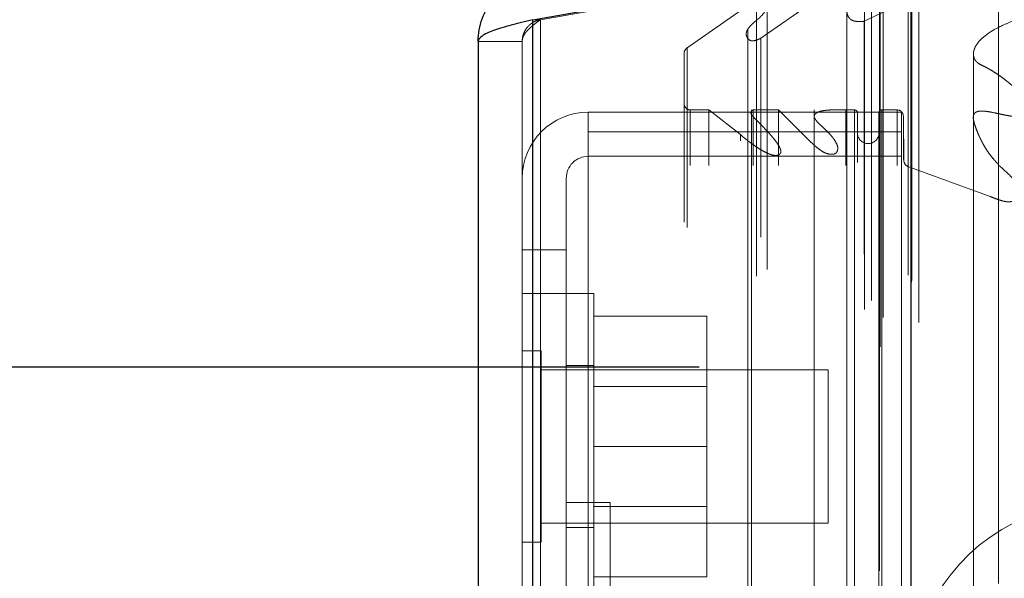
# Model space of a CAD drawing. Header units: inches. Extents: x 0.2 to 10.8, y 0.2 to 8.2.
# Tile 76 of 86: x 5.6872 to 5.8481, y 5.2394 to 5.3306. Entities that reach past the tile are written whole.
import ezdxf

# ---------------------------------------------------------------- set-up
doc = ezdxf.new("R2010")
doc.units = ezdxf.units.IN
doc.header["$MEASUREMENT"] = 0
doc.linetypes.add('HIDDEN', pattern=[0.07500000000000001, 0.05, -0.025])
doc.layers.add('DIMENSIONS', color=140, linetype='Continuous')
doc.layers.add('SLD-0', color=179, linetype='Continuous')
doc.styles.add('SLDTEXTSTYLE0', font='TXT', dxfattribs={"width": 0.7})
doc.dimstyles.new('SLDDIMSTYLE0', dxfattribs={"dimtxt": 0.0849609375, "dimasz": 0.13, "dimexe": 0, "dimexo": 0.0625, "dimgap": 0.021240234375, "dimtad": 0, "dimtih": 1, "dimtoh": 1, "dimlfac": 10, "dimrnd": 1e-09, "dimzin": 12, "dimdsep": 46, "dimtxsty": 'SLDTEXTSTYLE0', "dimsah": 1, "dimcen": 0.09, "dimadec": 0, "dimazin": 3, "dimtfac": 1, "dimtofl": 0, "dimtmove": 0, "dimatfit": 3, "dimfxl": 0, "dimfrac": 2, "dimtolj": 1, "dimtzin": 12, "dimarcsym": 0})
doc.dimstyles.new('SLDDIMSTYLE4', dxfattribs={"dimtxt": 0.0849609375, "dimasz": 0.13, "dimexe": 0, "dimexo": 0.0625, "dimgap": 0.021240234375, "dimtad": 0, "dimtih": 1, "dimtoh": 1, "dimdec": 4, "dimlfac": 10, "dimzin": 12, "dimdsep": 46, "dimtxsty": 'SLDTEXTSTYLE0', "dimsah": 1, "dimcen": 0.09, "dimadec": 0, "dimazin": 3, "dimtfac": 1, "dimtdec": 0, "dimtofl": 0, "dimtmove": 0, "dimatfit": 3, "dimfxl": 0, "dimfrac": 2, "dimtolj": 1, "dimtzin": 12, "dimarcsym": 0})

# ---------------------------------------------------------------- blocks, each defined once
blk = doc.blocks.new('_D_13')
at = {"layer": 'DIMENSIONS'}
blk.add_line((6.539681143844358, 5.745346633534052), (5.783343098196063, 5.745346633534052), dxfattribs=at)
for radius, start, end in [(0.7296104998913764, 160.6112118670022, 180), (0.7296104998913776, 205.0000000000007, 224.3887881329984)]:
    blk.add_arc((6.63795359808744, 5.745346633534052), radius, start, end, dxfattribs=at)
for points in [[(5.908343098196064, 5.745346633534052), (5.939711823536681, 5.873080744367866), (5.899867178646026, 5.876602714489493)], [(5.976701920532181, 5.436999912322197), (6.024491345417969, 5.314459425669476), (6.059114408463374, 5.33449048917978)]]:
    blk.add_solid(points, dxfattribs=at)
at = {"layer": 'DIMENSIONS', "insert": (5.821382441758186, 5.643964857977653), "char_height": 0.08333333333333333, "attachment_point": 1, "style": 'SLDTEXTSTYLE0'}
blk.add_mtext('25°', dxfattribs=at)
blk = doc.blocks.new('_D_19')
at = {"layer": 'DIMENSIONS'}
for p, q in [((5.798196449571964, 5.273847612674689), (4.896013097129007, 5.273847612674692)), ((5.021013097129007, 5.273847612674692), (5.021013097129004, 4.489293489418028)), ((4.859439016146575, 4.35916230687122), (4.830908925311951, 4.35916230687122)), ((4.830908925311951, 4.35916230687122), (4.830908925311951, 4.224131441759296)), ((5.18258715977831, 4.35916230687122), (5.211117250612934, 4.35916230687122)), ((5.211117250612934, 4.35916230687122), (5.211117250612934, 4.224131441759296)), ((4.830908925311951, 4.224131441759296), (4.859439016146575, 4.224131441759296)), ((5.211117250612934, 4.224131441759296), (5.18258715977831, 4.224131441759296)), ((5.021013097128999, 3.148747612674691), (5.021013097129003, 4.070080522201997)), ((5.798196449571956, 3.148747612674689), (4.896013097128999, 3.148747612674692))]:
    blk.add_line(p, q, dxfattribs=at)
for points in [[(5.021013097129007, 5.273847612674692), (5.001013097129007, 5.143847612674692), (5.041013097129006, 5.143847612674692)], [(5.021013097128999, 3.148747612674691), (5.041013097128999, 3.278747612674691), (5.001013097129, 3.278747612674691)]]:
    blk.add_solid(points, dxfattribs=at)
at = {"layer": 'DIMENSIONS', "char_height": 0.08333333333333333, "attachment_point": 1, "style": 'SLDTEXTSTYLE0'}
for s, insert in [('21.25', (4.859439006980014, 4.485604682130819)), ('539.8', (4.859439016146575, 4.33155375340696)), ('OPENING', (4.758976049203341, 4.177502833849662))]:
    blk.add_mtext(s, dxfattribs=dict(at, insert=insert))

msp = doc.modelspace()

# ---------------------------------------------------------------- linework, layer by layer
at = {"layer": 'SLD-0', "linetype": 'HIDDEN', "lineweight": 18}
for p, q in [((5.827762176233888, 3.077172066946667), (5.827762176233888, 5.345503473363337)), ((5.827762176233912, 3.077172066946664), (5.827762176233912, 5.345503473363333)), ((5.772257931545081, 5.330601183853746), (5.834083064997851, 5.341502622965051)), ((5.834083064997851, 3.081172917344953), (5.834083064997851, 5.341502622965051)), ((5.808288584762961, 5.327581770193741), (5.825196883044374, 5.339421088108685)), ((5.825196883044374, 3.083254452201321), (5.825196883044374, 5.339421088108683)), ((5.827660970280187, 5.340590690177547), (5.827660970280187, 3.082084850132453)), ((5.828272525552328, 3.081977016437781), (5.82827252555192, 5.340698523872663)), ((5.826387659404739, 3.084760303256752), (5.826387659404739, 5.33796085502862)), ((5.847148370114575, 5.338522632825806), (5.847148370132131, 3.084158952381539)), ((5.847148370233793, 5.338520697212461), (5.847148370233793, 3.084169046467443)), ((5.832923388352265, 3.087754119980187), (5.832923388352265, 5.334921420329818)), ((5.832955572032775, 3.088005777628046), (5.832955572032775, 5.334669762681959)), ((5.796268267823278, 5.326018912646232), (5.807587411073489, 5.333944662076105)), ((5.807587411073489, 3.0887308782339), (5.807587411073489, 5.333944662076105)), ((5.809305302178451, 3.089839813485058), (5.809305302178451, 5.332830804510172)), ((5.82515966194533, 5.330364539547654), (5.832381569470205, 5.333765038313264)), ((5.832381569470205, 3.088910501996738), (5.832381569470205, 5.333765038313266)), ((5.832381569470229, 3.088910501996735), (5.832381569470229, 5.333765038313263)), ((5.822319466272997, 5.332335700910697), (5.822319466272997, 3.090349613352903)), ((5.771007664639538, 5.330601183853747), (5.772257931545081, 5.330601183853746)), ((5.77100766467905, 5.330601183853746), (5.771007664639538, 3.092074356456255)), ((5.772257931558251, 3.092074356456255), (5.772257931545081, 5.330601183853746)), ((5.772257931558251, 5.330601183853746), (5.772257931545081, 3.092074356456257)), ((5.82515966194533, 3.092311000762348), (5.82515966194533, 5.330364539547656)), ((5.806170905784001, 5.329108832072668), (5.806170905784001, 5.329104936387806)), ((5.806170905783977, 5.329104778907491), (5.806170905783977, 3.093565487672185)), ((5.769283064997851, 5.327067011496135), (5.762083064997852, 5.327067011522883)), ((5.769283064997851, 5.327067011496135), (5.769283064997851, 3.095608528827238)), ((5.808288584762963, 3.095093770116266), (5.808288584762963, 5.327581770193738)), ((5.795748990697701, 3.097533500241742), (5.795748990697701, 5.325142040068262)), ((5.796268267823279, 3.096656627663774), (5.796268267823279, 5.326018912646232)), ((5.843024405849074, 5.32495988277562), (5.843024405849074, 3.097686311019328)), ((5.780083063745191, 5.312287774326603), (5.780083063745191, 5.315504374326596)), ((5.83128306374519, 5.315504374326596), (5.780083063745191, 5.315504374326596)), ((5.796748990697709, 3.106794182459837), (5.796748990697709, 5.315881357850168)), ((5.799788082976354, 5.315881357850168), (5.796748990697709, 5.315881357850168)), ((5.796748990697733, 3.106794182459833), (5.796748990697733, 5.315881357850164)), ((5.804957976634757, 5.311842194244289), (5.799788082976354, 5.315881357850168)), ((5.799788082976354, 3.106794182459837), (5.799788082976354, 5.315881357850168)), ((5.806775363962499, 5.315881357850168), (5.806775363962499, 5.315084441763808)), ((5.806775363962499, 5.315084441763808), (5.806775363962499, 3.107591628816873)), ((5.807029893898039, 3.106794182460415), (5.807029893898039, 5.315881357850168)), ((5.811163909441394, 5.315881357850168), (5.807029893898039, 5.315881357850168)), ((5.811163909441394, 3.106794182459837), (5.811163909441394, 5.315881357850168)), ((5.816353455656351, 5.310727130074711), (5.811163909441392, 5.315881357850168)), ((5.81701036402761, 5.315881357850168), (5.81701036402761, 5.31479809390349)), ((5.822168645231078, 3.106794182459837), (5.822168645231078, 5.315881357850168)), ((5.823576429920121, 5.315881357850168), (5.822168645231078, 5.315881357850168)), ((5.823576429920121, 5.315881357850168), (5.823576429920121, 3.106794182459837)), ((5.823576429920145, 3.106794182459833), (5.823576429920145, 5.315881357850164)), ((5.824076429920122, 3.107294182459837), (5.824076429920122, 5.315381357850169)), ((5.827576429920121, 5.315381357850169), (5.827576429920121, 3.107294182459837)), ((5.828076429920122, 3.106794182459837), (5.828076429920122, 5.315881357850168)), ((5.83056478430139, 5.315881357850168), (5.828076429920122, 5.315881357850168)), ((5.828076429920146, 5.315881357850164), (5.828076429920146, 3.106794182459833)), ((5.83056478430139, 3.106794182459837), (5.83056478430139, 5.315881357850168)), ((5.830564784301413, 3.106794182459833), (5.830564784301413, 5.315881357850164)), ((5.83128306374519, 5.312287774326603), (5.83128306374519, 5.315504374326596)), ((5.81701036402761, 5.31479809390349), (5.81701036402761, 3.107873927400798)), ((5.831576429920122, 3.107794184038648), (5.831576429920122, 5.314881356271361)), ((5.831660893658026, 5.307585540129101), (5.831576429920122, 5.314881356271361)), ((5.831576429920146, 3.107794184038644), (5.831576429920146, 5.314881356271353)), ((5.780083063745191, 5.312287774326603), (5.780083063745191, 5.228287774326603)), ((5.83128306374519, 5.312287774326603), (5.780083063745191, 5.312287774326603)), ((5.804957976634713, 3.110833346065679), (5.804957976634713, 5.311842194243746)), ((5.83128306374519, 5.312287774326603), (5.83128306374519, 3.110387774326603)), ((5.816353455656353, 3.111948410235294), (5.816353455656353, 5.310727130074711)), ((5.816353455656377, 3.11194841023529), (5.816353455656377, 5.310727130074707)), ((5.820619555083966, 3.112243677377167), (5.820619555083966, 5.310430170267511)), ((5.811486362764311, 5.309405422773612), (5.811486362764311, 5.309406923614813)), ((5.811486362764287, 3.113279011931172), (5.811486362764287, 5.309405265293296)), ((5.83128306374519, 5.308304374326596), (5.780083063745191, 5.308304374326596)), ((5.831660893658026, 3.115090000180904), (5.831660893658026, 5.307585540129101)), ((5.83166089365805, 3.115090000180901), (5.83166089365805, 5.307585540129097)), ((5.832317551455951, 3.116017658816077), (5.832317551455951, 5.306657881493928)), ((5.845747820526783, 5.301749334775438), (5.832317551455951, 5.306657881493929)), ((5.832317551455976, 3.116017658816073), (5.832317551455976, 5.306657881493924)), ((5.77648306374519, 5.304704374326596), (5.77648306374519, 5.293004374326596)), ((5.845747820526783, 3.120926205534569), (5.845747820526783, 5.301749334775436)), ((5.77648306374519, 5.293004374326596), (5.76928306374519, 5.293004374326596)), ((5.77648306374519, 5.293004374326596), (5.77648306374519, 5.228287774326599)), ((5.77648306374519, 5.285904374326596), (5.76928306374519, 5.285904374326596)), ((5.780983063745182, 5.285904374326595), (5.776483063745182, 5.285904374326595)), ((5.780983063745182, 5.260904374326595), (5.780983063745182, 5.285904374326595)), ((5.780983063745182, 5.282204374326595), (5.799483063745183, 5.282204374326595)), ((5.799483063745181, 5.260904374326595), (5.799483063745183, 5.282204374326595)), ((5.772408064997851, 5.276529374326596), (5.769283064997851, 5.276529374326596)), ((5.772408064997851, 5.260904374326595), (5.772408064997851, 5.276529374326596)), ((5.819283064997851, 5.273404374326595), (5.772408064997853, 5.273404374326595)), ((5.780983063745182, 5.274154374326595), (5.776483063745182, 5.274154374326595)), ((5.819283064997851, 5.260904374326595), (5.819283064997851, 5.273404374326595)), ((5.799483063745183, 5.270699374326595), (5.780983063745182, 5.270699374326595)), ((5.772408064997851, 5.245279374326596), (5.772408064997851, 5.260904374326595)), ((5.780983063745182, 5.235904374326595), (5.780983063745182, 5.260904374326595)), ((5.780983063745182, 5.260904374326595), (5.799483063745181, 5.260904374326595)), ((5.799483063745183, 5.239604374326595), (5.799483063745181, 5.260904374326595)), ((5.819283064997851, 5.248404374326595), (5.819283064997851, 5.260904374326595)), ((5.783683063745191, 5.251734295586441), (5.776483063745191, 5.251734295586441)), ((5.780983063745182, 5.251109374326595), (5.799483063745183, 5.251109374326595)), ((5.783683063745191, 5.251734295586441), (5.783683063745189, 5.184034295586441)), ((5.772408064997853, 5.248404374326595), (5.819283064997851, 5.248404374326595)), ((5.776483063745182, 5.247654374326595), (5.780983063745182, 5.247654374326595)), ((5.769283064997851, 5.245279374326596), (5.772408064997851, 5.245279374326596)), ((5.780983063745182, 5.239604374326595), (5.799483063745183, 5.239604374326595))]:
    msp.add_line(p, q, dxfattribs=at)
at = {"layer": 'SLD-0', "linetype": 'Continuous', "lineweight": 25}
for p, q in [((5.771007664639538, 5.330601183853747), (5.83283279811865, 5.341502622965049)), ((5.83283279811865, 3.081172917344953), (5.83283279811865, 5.341502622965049)), ((5.77100766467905, 3.092074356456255), (5.771007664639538, 5.330601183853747)), ((5.762083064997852, 5.327067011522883), (5.762083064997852, 3.095608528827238))]:
    msp.add_line(p, q, dxfattribs=at)
at = {"layer": 'SLD-0', "linetype": 'HIDDEN', "lineweight": 18, "flags": 128}
for points in [[(5.843024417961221, 5.324988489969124), (5.843024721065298, 4.163728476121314), (5.843024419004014, 3.097687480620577)], [(5.843039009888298, 5.314295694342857), (5.843038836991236, 4.220398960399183), (5.843039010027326, 3.108382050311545)]]:
    msp.add_lwpolyline(points, dxfattribs=at)
at = {"layer": 'SLD-0', "linetype": 'HIDDEN', "lineweight": 18}
for centre, radius, start, end in [((5.796748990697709, 5.325142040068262), 0.001000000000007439, 118.7326247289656, 180), ((5.796748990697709, 5.316881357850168), 0.001000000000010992, 180, 270.0000000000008), ((5.780083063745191, 5.304704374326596), 0.01080000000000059, 90, 180), ((5.823576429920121, 5.315381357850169), 0.0005000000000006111, 0, 90), ((5.828076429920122, 5.315381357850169), 0.0005000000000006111, 90, 180), ((5.83056478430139, 5.314869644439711), 0.001011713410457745, 0.6632841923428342, 90), ((5.825826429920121, 5.312131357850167), 0.001750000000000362, 180, 0), ((5.780083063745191, 5.304704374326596), 0.003600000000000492, 90, 180), ((5.832660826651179, 5.307597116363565), 0.001000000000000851, 180.6632841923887, 249.9234572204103), ((5.862949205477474, 5.221532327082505), 0.03000000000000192, 112.0193813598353, 180)]:
    msp.add_arc(centre, radius, start, end, dxfattribs=at)
for points, knots in [([(5.851054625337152, 5.356467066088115), (5.851420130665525, 5.356619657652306), (5.852090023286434, 5.356899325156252), (5.853031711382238, 5.357235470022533), (5.853807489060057, 5.357479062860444), (5.854380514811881, 5.357583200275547), (5.854783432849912, 5.357590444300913), (5.855050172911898, 5.357540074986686), (5.855235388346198, 5.357377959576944), (5.855320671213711, 5.357144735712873), (5.855336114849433, 5.356858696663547), (5.855273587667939, 5.356539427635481), (5.855162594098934, 5.356207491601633), (5.854929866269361, 5.355530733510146), (5.854491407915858, 5.354567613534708), (5.85382463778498, 5.353365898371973), (5.853120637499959, 5.352247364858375), (5.85233744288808, 5.35122263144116), (5.851389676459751, 5.350229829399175), (5.850520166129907, 5.34936261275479), (5.849803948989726, 5.348544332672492), (5.849262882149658, 5.34783470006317), (5.848629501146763, 5.346801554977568), (5.847937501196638, 5.344946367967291), (5.847704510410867, 5.342930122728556), (5.847400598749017, 5.341088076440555), (5.847221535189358, 5.33987994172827), (5.847118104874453, 5.338606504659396), (5.847185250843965, 5.337501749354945), (5.847497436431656, 5.336640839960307), (5.84797380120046, 5.336244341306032), (5.848504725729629, 5.336039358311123), (5.849086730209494, 5.335989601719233), (5.84983132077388, 5.336045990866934), (5.850578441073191, 5.336121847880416), (5.851169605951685, 5.336168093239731), (5.851552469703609, 5.336177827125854), (5.851833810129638, 5.336164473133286), (5.852115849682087, 5.33611167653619), (5.852392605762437, 5.336015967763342), (5.852678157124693, 5.335857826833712), (5.852913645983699, 5.335557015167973), (5.852987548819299, 5.335162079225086), (5.852988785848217, 5.334759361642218), (5.852928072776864, 5.33437241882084), (5.852782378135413, 5.333858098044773), (5.852472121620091, 5.333180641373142), (5.851957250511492, 5.332412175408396), (5.851282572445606, 5.331683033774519), (5.850498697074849, 5.331045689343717), (5.849325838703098, 5.330332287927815), (5.847823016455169, 5.329724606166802), (5.846296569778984, 5.328943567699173), (5.845038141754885, 5.328114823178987), (5.843994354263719, 5.327197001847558), (5.843386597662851, 5.326351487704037), (5.843117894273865, 5.325690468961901), (5.84301938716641, 5.325249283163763), (5.843014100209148, 5.32480082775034), (5.843122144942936, 5.324349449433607), (5.843288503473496, 5.324031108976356), (5.843493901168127, 5.323771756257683), (5.843729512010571, 5.323548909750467), (5.844125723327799, 5.323297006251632), (5.844649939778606, 5.323044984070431), (5.84520482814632, 5.322781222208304), (5.84583478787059, 5.322424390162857), (5.846539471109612, 5.321974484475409), (5.847351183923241, 5.321434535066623), (5.848265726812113, 5.320770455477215), (5.84921989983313, 5.319985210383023), (5.850144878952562, 5.319084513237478), (5.850863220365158, 5.318192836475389), (5.851390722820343, 5.317273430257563), (5.851581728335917, 5.316541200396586), (5.851592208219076, 5.315973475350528), (5.851529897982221, 5.315569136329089), (5.851257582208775, 5.315077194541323), (5.850646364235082, 5.314851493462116), (5.849998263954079, 5.314786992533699), (5.849254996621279, 5.314846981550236), (5.848312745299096, 5.314997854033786), (5.847228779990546, 5.315232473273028), (5.846136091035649, 5.315477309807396), (5.845162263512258, 5.315646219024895), (5.844411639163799, 5.315720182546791), (5.843879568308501, 5.315667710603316), (5.843514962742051, 5.315561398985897), (5.843231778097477, 5.315389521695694), (5.843042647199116, 5.315069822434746), (5.842983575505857, 5.314676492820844), (5.843035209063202, 5.314275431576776), (5.843121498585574, 5.313885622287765), (5.843251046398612, 5.313426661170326), (5.84343713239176, 5.31288850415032), (5.843667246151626, 5.312291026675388), (5.84387371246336, 5.311804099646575), (5.844020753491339, 5.311477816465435), (5.844098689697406, 5.311310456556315), (5.844139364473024, 5.311224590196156), (5.844159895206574, 5.311181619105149), (5.844170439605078, 5.311159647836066), (5.844175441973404, 5.31114924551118), (5.844178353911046, 5.311143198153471), (5.844179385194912, 5.311141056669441), (5.844181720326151, 5.311136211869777), (5.844180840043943, 5.311138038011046), (5.84417964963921, 5.311140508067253), (5.844181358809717, 5.311136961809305), (5.844181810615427, 5.311136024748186), (5.844182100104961, 5.311135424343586), (5.844182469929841, 5.31113465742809), (5.844182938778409, 5.311133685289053), (5.844183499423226, 5.311132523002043), (5.844184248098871, 5.311130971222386), (5.844185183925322, 5.311129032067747), (5.844186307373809, 5.311126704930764), (5.844187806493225, 5.31112360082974), (5.84418968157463, 5.311119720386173), (5.844191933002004, 5.311115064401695), (5.84419493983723, 5.311108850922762), (5.844198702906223, 5.31110108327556), (5.844203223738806, 5.311091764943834), (5.844208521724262, 5.311080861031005), (5.844214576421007, 5.311068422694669), (5.844221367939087, 5.311054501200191), (5.844228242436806, 5.311040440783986), (5.844251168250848, 5.310993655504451), (5.84430883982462, 5.31087713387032), (5.844438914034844, 5.31062127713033), (5.844701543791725, 5.310131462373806), (5.845115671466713, 5.309435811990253), (5.845666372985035, 5.308639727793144), (5.846412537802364, 5.307694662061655), (5.847593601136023, 5.306415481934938), (5.848889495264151, 5.305264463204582), (5.849917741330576, 5.304279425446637), (5.85043071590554, 5.303648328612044), (5.850749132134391, 5.302941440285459), (5.850672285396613, 5.302187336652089), (5.850383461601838, 5.301644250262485), (5.85003693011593, 5.301265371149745), (5.849685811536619, 5.301045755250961), (5.849268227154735, 5.300906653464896), (5.848813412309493, 5.300853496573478), (5.848319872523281, 5.300889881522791), (5.847776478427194, 5.301008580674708), (5.847158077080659, 5.301204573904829), (5.846467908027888, 5.301450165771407), (5.845997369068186, 5.301645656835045), (5.845747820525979, 5.301749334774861)], [0, 0, 0, 0, 0.01126777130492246, 0.02065140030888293, 0.02797978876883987, 0.03376005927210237, 0.03628641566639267, 0.03862352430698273, 0.04091172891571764, 0.04357633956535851, 0.04741083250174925, 0.05144594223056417, 0.05577400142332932, 0.06044538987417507, 0.07749990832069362, 0.09368254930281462, 0.1089547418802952, 0.1234211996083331, 0.1374589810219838, 0.1541857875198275, 0.1631814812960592, 0.1733416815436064, 0.1846204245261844, 0.2054555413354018, 0.2454682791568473, 0.2599675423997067, 0.2751970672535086, 0.291110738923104, 0.3078145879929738, 0.3169294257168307, 0.3232757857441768, 0.327302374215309, 0.3323881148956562, 0.3386202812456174, 0.3471351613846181, 0.3524201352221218, 0.3544046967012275, 0.3573351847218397, 0.3598770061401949, 0.3620585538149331, 0.3654233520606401, 0.3696475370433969, 0.3745584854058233, 0.379543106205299, 0.3846674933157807, 0.3899520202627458, 0.3993216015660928, 0.4110442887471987, 0.421894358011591, 0.4318958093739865, 0.4428826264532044, 0.4621394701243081, 0.4783951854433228, 0.492699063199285, 0.5077194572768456, 0.5224416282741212, 0.5279659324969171, 0.5334556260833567, 0.5389585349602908, 0.5445610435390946, 0.5503070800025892, 0.5523937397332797, 0.5556576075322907, 0.5602898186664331, 0.5664486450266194, 0.5726686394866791, 0.5782442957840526, 0.5878992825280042, 0.5977868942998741, 0.6078605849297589, 0.6227337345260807, 0.6366540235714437, 0.6496602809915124, 0.6610646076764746, 0.6740219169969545, 0.6771730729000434, 0.6823512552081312, 0.6894606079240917, 0.6953482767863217, 0.7000226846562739, 0.7066125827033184, 0.7151279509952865, 0.7256360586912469, 0.7366722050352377, 0.74550277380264, 0.7521767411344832, 0.7567669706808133, 0.7594119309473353, 0.7627429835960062, 0.7667833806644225, 0.77168496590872, 0.7770768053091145, 0.782020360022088, 0.7865163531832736, 0.7945956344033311, 0.8027267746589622, 0.8099369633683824, 0.8136537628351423, 0.8155825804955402, 0.8165591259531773, 0.817049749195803, 0.8172955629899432, 0.8174185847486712, 0.8174801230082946, 0.8175108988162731, 0.8175443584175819, 0.8175602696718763, 0.8175762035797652, 0.8176055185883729, 0.8176091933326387, 0.8176168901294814, 0.8176286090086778, 0.8176399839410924, 0.817655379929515, 0.8176747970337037, 0.8177015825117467, 0.8177323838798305, 0.817767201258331, 0.8178248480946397, 0.8178864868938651, 0.817952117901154, 0.8180716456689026, 0.8181950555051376, 0.818322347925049, 0.8185049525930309, 0.8186894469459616, 0.8188758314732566, 0.8190641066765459, 0.8205505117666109, 0.8235164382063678, 0.8292873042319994, 0.8402466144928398, 0.8518375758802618, 0.8625950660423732, 0.8809403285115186, 0.9088719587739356, 0.9180091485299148, 0.9271299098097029, 0.9359861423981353, 0.9448673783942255, 0.9543141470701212, 0.9584142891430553, 0.962390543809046, 0.966411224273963, 0.9704134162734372, 0.9744692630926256, 0.9794956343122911, 0.9854988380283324, 0.9923093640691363, 1, 1, 1, 1]), ([(5.825196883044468, 5.339421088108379), (5.825239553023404, 5.339431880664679), (5.82532699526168, 5.339453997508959), (5.825471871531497, 5.339459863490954), (5.825624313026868, 5.339444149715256), (5.825781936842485, 5.339404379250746), (5.825939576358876, 5.339341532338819), (5.826091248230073, 5.339256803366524), (5.82622956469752, 5.339152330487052), (5.82635562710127, 5.339020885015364), (5.826486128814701, 5.338819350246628), (5.826601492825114, 5.338369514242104), (5.826329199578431, 5.337758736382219), (5.825792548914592, 5.337035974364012), (5.825069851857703, 5.33629831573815), (5.824188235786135, 5.335544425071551), (5.823475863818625, 5.334904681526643), (5.823014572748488, 5.334336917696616), (5.822717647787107, 5.333874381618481), (5.822461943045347, 5.333312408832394), (5.822303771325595, 5.332646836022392), (5.822311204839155, 5.331944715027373), (5.82246361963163, 5.331287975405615), (5.822745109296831, 5.33082928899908), (5.823103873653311, 5.330545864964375), (5.823541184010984, 5.330384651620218), (5.824043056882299, 5.33030951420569), (5.824595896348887, 5.330298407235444), (5.824969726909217, 5.33034225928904), (5.825159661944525, 5.330364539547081)], [0, 0, 0, 0, 0.008015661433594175, 0.01642624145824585, 0.02548130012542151, 0.03532265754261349, 0.04596837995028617, 0.05731829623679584, 0.06918684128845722, 0.08154973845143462, 0.09716460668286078, 0.1262066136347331, 0.193864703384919, 0.2508569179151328, 0.3344528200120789, 0.4187956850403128, 0.5010146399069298, 0.5361129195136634, 0.5786151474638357, 0.6281782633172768, 0.6848127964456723, 0.7500089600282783, 0.8064906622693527, 0.8477527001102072, 0.8748195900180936, 0.9022650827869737, 0.9327237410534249, 0.9658184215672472, 1, 1, 1, 1]), ([(5.807587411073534, 5.333944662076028), (5.807636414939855, 5.333969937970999), (5.807734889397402, 5.334020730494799), (5.807907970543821, 5.334068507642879), (5.808092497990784, 5.334094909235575), (5.808285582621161, 5.334098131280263), (5.808480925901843, 5.334078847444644), (5.808672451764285, 5.334037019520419), (5.808853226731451, 5.33397271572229), (5.809015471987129, 5.333886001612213), (5.809180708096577, 5.333751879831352), (5.809322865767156, 5.333514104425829), (5.80935920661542, 5.333197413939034), (5.809326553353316, 5.332863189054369), (5.809169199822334, 5.33228933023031), (5.808637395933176, 5.331400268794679), (5.807681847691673, 5.330610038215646), (5.806894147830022, 5.329941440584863), (5.806389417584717, 5.329426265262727), (5.806004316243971, 5.328864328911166), (5.805836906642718, 5.328263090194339), (5.805996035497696, 5.327721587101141), (5.806305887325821, 5.32734194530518), (5.806620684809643, 5.327175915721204), (5.806935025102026, 5.32714475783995), (5.807255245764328, 5.327188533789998), (5.807577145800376, 5.327281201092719), (5.807923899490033, 5.327418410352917), (5.808150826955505, 5.327520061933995), (5.808288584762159, 5.327581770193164)], [0, 0, 0, 0, 0.01286879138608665, 0.02586014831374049, 0.03915414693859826, 0.05280973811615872, 0.06678895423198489, 0.0809919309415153, 0.09530063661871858, 0.109635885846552, 0.1240351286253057, 0.1483514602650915, 0.1869717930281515, 0.2169893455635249, 0.2495702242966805, 0.3631535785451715, 0.498613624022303, 0.5635885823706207, 0.6272607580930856, 0.6891535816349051, 0.7481889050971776, 0.8066944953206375, 0.8499554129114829, 0.8739836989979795, 0.8919318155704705, 0.9150774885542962, 0.9430074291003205, 0.9654022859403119, 1, 1, 1, 1]), ([(5.772257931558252, 5.330612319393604), (5.7721406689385, 5.33058814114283), (5.771906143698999, 5.330539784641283), (5.771565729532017, 5.330423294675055), (5.771237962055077, 5.330275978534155), (5.770926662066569, 5.330096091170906), (5.770634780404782, 5.329886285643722), (5.770365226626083, 5.329648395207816), (5.770059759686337, 5.329319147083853), (5.769749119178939, 5.328876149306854), (5.769484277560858, 5.328304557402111), (5.769314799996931, 5.327695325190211), (5.769293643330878, 5.327276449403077), (5.769283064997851, 5.327067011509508)], [0, 0, 0, 0, 0.07144899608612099, 0.1428979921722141, 0.214346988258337, 0.2857959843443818, 0.3572449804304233, 0.4286939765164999, 0.5001429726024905, 0.6251072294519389, 0.7500714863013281, 0.8750357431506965, 1, 1, 1, 1]), ([(5.769283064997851, 5.327067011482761), (5.769286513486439, 5.327151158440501), (5.769293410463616, 5.327319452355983), (5.769349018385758, 5.32757189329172), (5.769437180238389, 5.327824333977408), (5.769560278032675, 5.328076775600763), (5.769716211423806, 5.328329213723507), (5.769903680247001, 5.32858166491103), (5.770174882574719, 5.32889708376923), (5.770557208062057, 5.329275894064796), (5.771074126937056, 5.329717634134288), (5.771644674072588, 5.330159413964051), (5.772053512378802, 5.330453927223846), (5.77225793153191, 5.330601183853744)], [0, 0, 0, 0, 0.07144899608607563, 0.1428979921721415, 0.2143469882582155, 0.2857959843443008, 0.3572449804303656, 0.4286939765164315, 0.500142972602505, 0.6251072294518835, 0.7500714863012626, 0.8750357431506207, 1, 1, 1, 1]), ([(5.807029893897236, 5.315881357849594), (5.807005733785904, 5.315870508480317), (5.806941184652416, 5.315841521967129), (5.806838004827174, 5.315776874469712), (5.806719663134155, 5.315670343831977), (5.806629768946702, 5.315504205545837), (5.806659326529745, 5.315280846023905), (5.806779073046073, 5.31505991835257), (5.807046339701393, 5.314700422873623), (5.807512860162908, 5.314277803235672), (5.808078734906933, 5.313696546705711), (5.808658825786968, 5.313110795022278), (5.809225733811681, 5.312519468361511), (5.809792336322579, 5.311896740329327), (5.810353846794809, 5.31124075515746), (5.810894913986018, 5.310548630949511), (5.811279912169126, 5.309942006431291), (5.811497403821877, 5.309433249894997), (5.811599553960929, 5.309033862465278), (5.811475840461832, 5.308721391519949), (5.811263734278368, 5.308550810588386), (5.811058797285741, 5.30847469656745), (5.810804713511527, 5.308445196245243), (5.810514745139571, 5.308453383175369), (5.810202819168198, 5.308501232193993), (5.80980710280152, 5.308611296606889), (5.809313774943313, 5.308816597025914), (5.808702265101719, 5.309125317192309), (5.808016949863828, 5.309532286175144), (5.807348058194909, 5.309977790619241), (5.80673368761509, 5.310420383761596), (5.806204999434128, 5.310807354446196), (5.80573217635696, 5.311169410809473), (5.805317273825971, 5.311508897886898), (5.805073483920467, 5.311735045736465), (5.804957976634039, 5.311842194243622)], [0, 0, 0, 0, 0.004393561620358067, 0.01173838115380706, 0.02163481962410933, 0.03350566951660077, 0.04779306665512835, 0.06568677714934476, 0.08271741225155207, 0.1309393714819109, 0.1816873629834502, 0.2321676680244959, 0.2822821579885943, 0.3319640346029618, 0.3859283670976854, 0.4419291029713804, 0.4994657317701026, 0.527085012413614, 0.5544187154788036, 0.5825390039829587, 0.5921652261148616, 0.6028740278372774, 0.6156206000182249, 0.6301815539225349, 0.6459191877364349, 0.66303071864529, 0.6933290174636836, 0.7305967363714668, 0.7749517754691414, 0.8266059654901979, 0.8674982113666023, 0.9053336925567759, 0.9400534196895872, 0.9715974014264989, 1, 1, 1, 1]), ([(5.822168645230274, 5.315881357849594), (5.821806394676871, 5.315891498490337), (5.82112973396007, 5.315910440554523), (5.820185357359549, 5.31589942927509), (5.819383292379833, 5.315862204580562), (5.818684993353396, 5.315792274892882), (5.818074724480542, 5.315679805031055), (5.817549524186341, 5.315512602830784), (5.81721521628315, 5.315279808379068), (5.817021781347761, 5.315004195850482), (5.816990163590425, 5.314698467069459), (5.817160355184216, 5.314379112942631), (5.817472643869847, 5.313940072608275), (5.818027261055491, 5.313403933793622), (5.818745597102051, 5.312762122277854), (5.819350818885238, 5.312156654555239), (5.819849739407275, 5.31160192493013), (5.820250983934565, 5.311083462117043), (5.82061663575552, 5.3104803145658), (5.820859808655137, 5.309927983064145), (5.820869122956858, 5.309438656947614), (5.820785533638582, 5.309136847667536), (5.820634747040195, 5.30889586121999), (5.820414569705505, 5.30871518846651), (5.820047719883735, 5.308610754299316), (5.819529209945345, 5.308629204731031), (5.818909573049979, 5.308785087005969), (5.818347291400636, 5.309080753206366), (5.817844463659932, 5.309435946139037), (5.817348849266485, 5.309812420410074), (5.816846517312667, 5.310247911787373), (5.816522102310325, 5.310563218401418), (5.816353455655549, 5.310727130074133)], [0, 0, 0, 0, 0.05196159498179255, 0.09706091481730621, 0.1353186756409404, 0.1671159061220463, 0.1979920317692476, 0.2256176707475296, 0.2492849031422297, 0.2626017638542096, 0.2884785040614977, 0.3076344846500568, 0.3310504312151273, 0.3875518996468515, 0.4441017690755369, 0.4992353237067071, 0.5342989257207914, 0.5743692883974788, 0.6192489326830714, 0.6687661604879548, 0.691963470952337, 0.7161595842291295, 0.731843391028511, 0.7464290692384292, 0.7616257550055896, 0.7869110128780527, 0.8189731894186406, 0.8545526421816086, 0.8862573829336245, 0.9210874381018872, 0.9589774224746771, 1, 1, 1, 1])]:
    msp.add_open_spline(points, degree=3, knots=knots, dxfattribs=at)
at = {"layer": 'SLD-0', "linetype": 'Continuous', "lineweight": 25}
for points in [[(5.762083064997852, 5.327067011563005), (5.762083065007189, 5.328323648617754), (5.762304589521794, 5.329579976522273), (5.763164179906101, 5.33194168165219), (5.763802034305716, 5.333046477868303), (5.765417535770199, 5.334971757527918), (5.766394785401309, 5.335791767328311), (5.768571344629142, 5.337048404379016), (5.769770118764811, 5.337484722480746), (5.77100766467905, 5.337702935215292)], [(5.771007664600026, 5.330601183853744), (5.769770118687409, 5.330306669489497), (5.768571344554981, 5.330012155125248), (5.766394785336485, 5.32942312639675), (5.765417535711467, 5.329128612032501), (5.763802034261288, 5.328539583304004), (5.763164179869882, 5.328245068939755), (5.762304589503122, 5.327656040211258), (5.762083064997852, 5.32736152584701), (5.762083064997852, 5.327067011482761)]]:
    msp.add_open_spline(points, degree=3, knots=[0, 0, 0, 0, 0.25, 0.25, 0.5, 0.5, 0.75, 0.75, 1, 1, 1, 1], dxfattribs=at)

# ---------------------------------------------------------------- dimensions: what is measured, and where the dimension line sits
at = {"layer": 'DIMENSIONS'}
dim = msp.add_angular_dim_2l(base=(5.918761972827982, 5.868207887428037), line1=((6.589681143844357, 5.745346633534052), (6.63795359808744, 5.745346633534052)), line2=((5.873771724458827, 5.389002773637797), (6.63795359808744, 5.745346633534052)), dimstyle='SLDDIMSTYLE4', dxfattribs=at)
dim.commit()
dim.dimension.update_dxf_attribs({"geometry": '_D_13', "text_midpoint": (5.922154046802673, 5.604057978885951), "dimtype": 162})
dim = msp.add_linear_dim(base=(5.021013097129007, 5.273847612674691), p1=(5.848196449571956, 3.148747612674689), p2=(5.848196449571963, 5.273847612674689), angle=90.0000000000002, text='<>\\POPENING', dimstyle='SLDDIMSTYLE0', dxfattribs=at)
dim.commit()
dim.dimension.update_dxf_attribs({"geometry": '_D_19', "text_midpoint": (5.021013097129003, 4.279687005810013), "dimtype": 160})

doc.saveas('drawing.dxf')
